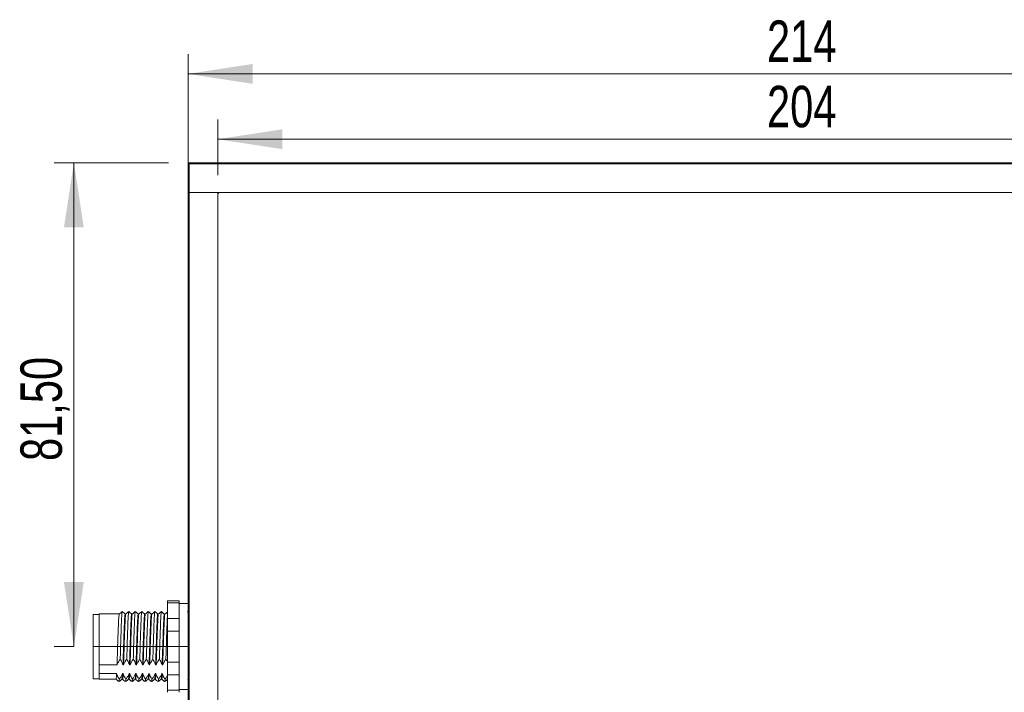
# Model space of a CAD drawing. Header units: millimetres. Extents: x 16 to 406, y 17 to 284.
# Tile 21 of 28: x 306 to 356, y 131 to 166. Entities that reach past the tile are written whole.
import ezdxf

# ---------------------------------------------------------------- set-up
doc = ezdxf.new("R2010")
doc.units = ezdxf.units.MM
doc.linetypes.add('CENTERX2', pattern=[20.32, 12.7, -2.54, 2.54, -2.54])
doc.styles.add('SLDTEXTSTYLE0', font='TXT', dxfattribs={"width": 0.75})
doc.dimstyles.new('SLDDIMSTYLE0', dxfattribs={"dimtxt": 2.116667, "dimasz": 3.302, "dimexe": 0, "dimexo": 0.0625, "dimgap": 0.529167, "dimtad": 1, "dimtoh": 1, "dimlfac": 3.3, "dimrnd": 1e-09, "dimzin": 12, "dimdsep": 46, "dimtxsty": 'SLDTEXTSTYLE0', "dimsah": 1, "dimcen": 0.09, "dimadec": 0, "dimazin": 0, "dimtfac": 1, "dimtofl": 0, "dimtmove": 0, "dimatfit": 3, "dimfxl": 1, "dimtolj": 1, "dimtzin": 12, "dimarcsym": 0})

# ---------------------------------------------------------------- blocks, each defined once
blk = doc.blocks.new('*D99')
at = {"color": 7, "linetype": 'Continuous', "lineweight": 0}
for p, q in [((313.415, 158.284), (307.583, 158.284)), ((308.583, 133.588), (308.583, 158.284)), ((308.567, 133.588), (307.583, 133.588))]:
    blk.add_line(p, q, dxfattribs=at)
for points in [[(308.583, 158.284), (308.075, 154.982), (309.091, 154.982)], [(308.583, 133.588), (309.091, 136.89), (308.075, 136.89)]]:
    blk.add_solid(points, dxfattribs=at)
at = {"color": 7, "linetype": 'Continuous', "lineweight": 0, "insert": (305.855, 143.063), "char_height": 2.1167, "attachment_point": 1, "rotation": 90, "style": 'SLDTEXTSTYLE0'}
blk.add_mtext('81,50', dxfattribs=at)
blk = doc.blocks.new('*D102')
at = {"color": 7, "linetype": 'Continuous', "lineweight": 0}
for p, q in [((315.93, 157.648), (315.93, 160.485)), ((377.749, 157.648), (377.749, 160.485)), ((315.93, 159.485), (377.749, 159.485))]:
    blk.add_line(p, q, dxfattribs=at)
for points in [[(315.93, 159.485), (319.232, 158.977), (319.232, 159.993)], [(377.749, 159.485), (374.447, 159.993), (374.447, 158.977)]]:
    blk.add_solid(points, dxfattribs=at)
at = {"color": 7, "linetype": 'Continuous', "lineweight": 0, "insert": (343.968, 162.213), "char_height": 2.1167, "attachment_point": 1, "style": 'SLDTEXTSTYLE0'}
blk.add_mtext('204', dxfattribs=at)
blk = doc.blocks.new('*D103')
at = {"color": 7, "linetype": 'Continuous', "lineweight": 0}
for p, q in [((314.415, 157.769), (314.415, 163.821)), ((379.264, 159.284), (379.264, 163.821)), ((314.415, 162.821), (379.264, 162.821))]:
    blk.add_line(p, q, dxfattribs=at)
for points in [[(314.415, 162.821), (317.717, 162.313), (317.717, 163.329)], [(379.264, 162.821), (375.962, 163.329), (375.962, 162.313)]]:
    blk.add_solid(points, dxfattribs=at)
at = {"color": 7, "linetype": 'Continuous', "lineweight": 0, "insert": (343.968, 165.549), "char_height": 2.1167, "attachment_point": 1, "style": 'SLDTEXTSTYLE0'}
blk.add_mtext('214', dxfattribs=at)

msp = doc.modelspace()

# ---------------------------------------------------------------- linework, layer by layer
at = {"color": 7, "linetype": 'Continuous', "lineweight": 15}
for p, q in [((314.4153, 158.2845), (314.4759, 158.2239)), ((314.4153, 158.2845), (315.9304, 158.2845)), ((314.4153, 156.7693), (314.4153, 158.2845)), ((315.9304, 158.2239), (314.4759, 158.2239)), ((314.4759, 158.2239), (314.4759, 156.7693)), ((315.9304, 158.2239), (315.9304, 158.2845)), ((315.9304, 158.2845), (377.7486, 158.2845)), ((377.7486, 158.2239), (315.9304, 158.2239)), ((314.4153, 94.9512), (314.4153, 156.7693)), ((314.4153, 156.7693), (314.4759, 156.7693)), ((314.4759, 156.7693), (314.4153, 156.7693)), ((314.4759, 156.7693), (314.4759, 94.9512)), ((315.9304, 156.7693), (314.4759, 156.7693)), ((377.7486, 156.7693), (314.4759, 156.7693)), ((315.9304, 156.7693), (315.9304, 93.4966)), ((315.9304, 95.0724), (315.9304, 156.6481)), ((316.0517, 156.7693), (377.6274, 156.7693)), ((313.3547, 135.8182), (313.3547, 135.9197)), ((313.9607, 135.8182), (313.3547, 135.8182)), ((313.3547, 135.0309), (313.3547, 135.8182)), ((313.9607, 135.9197), (313.9607, 135.8182)), ((313.9607, 135.7105), (313.9607, 135.8182)), ((309.5668, 131.9512), (309.5668, 135.2239)), ((309.8698, 132.6542), (309.8698, 135.2542)), ((313.9607, 135.7105), (313.9607, 135.1386)), ((313.3547, 135.0309), (313.9607, 135.0309)), ((313.3547, 134.3748), (313.3547, 135.0309)), ((313.9607, 135.0309), (313.9607, 135.1386)), ((313.9607, 135.0309), (313.9607, 134.3748)), ((313.9607, 134.3748), (313.3547, 134.3748)), ((313.3547, 132.8002), (313.3547, 134.3748)), ((313.9607, 134.1595), (313.9607, 134.3748)), ((313.9607, 134.1595), (313.9607, 133.0156)), ((313.3547, 132.8002), (313.9607, 132.8002)), ((313.3547, 132.1441), (313.3547, 132.8002)), ((313.9607, 132.8002), (313.9607, 133.0156)), ((313.9607, 132.8002), (313.9607, 132.1441)), ((309.8698, 132.6542), (310.7851, 132.6542)), ((309.8698, 132.6542), (309.8698, 132.4304)), ((309.8698, 132.4304), (309.8698, 132.2067)), ((310.7652, 132.2067), (309.8698, 132.2067)), ((309.8698, 131.9209), (309.8698, 132.2067)), ((311.0985, 132.2067), (311.0682, 132.2067)), ((311.0881, 132.6542), (311.1184, 132.6542)), ((311.4319, 132.2067), (311.4016, 132.2067)), ((311.4214, 132.6542), (311.4517, 132.6542)), ((311.7652, 132.2067), (311.7349, 132.2067)), ((311.7548, 132.6542), (311.7851, 132.6542)), ((312.0985, 132.2067), (312.0682, 132.2067)), ((312.0881, 132.6542), (312.1184, 132.6542)), ((312.4319, 132.2067), (312.4016, 132.2067)), ((312.4214, 132.6542), (312.4517, 132.6542)), ((312.7652, 132.2067), (312.7349, 132.2067)), ((312.7548, 132.6542), (312.7851, 132.6542)), ((313.0985, 132.2067), (313.0682, 132.2067)), ((313.0881, 132.6542), (313.1184, 132.6542)), ((313.9607, 132.1441), (313.3547, 132.1441)), ((313.3547, 131.3569), (313.3547, 132.1441)), ((313.9607, 132.0365), (313.9607, 132.1441)), ((313.9607, 132.0365), (313.9607, 131.4645)), ((313.3547, 131.3569), (313.9607, 131.3569)), ((313.3547, 131.2554), (313.3547, 131.3569)), ((313.9607, 131.3569), (313.9607, 131.4645)), ((313.9607, 131.3569), (313.9607, 131.2554))]:
    msp.add_line(p, q, dxfattribs=at)
at = {"color": 7, "linetype": 'CENTERX2', "lineweight": 0}
msp.add_line((309.5668, 133.5875), (314.4153, 133.5875), dxfattribs=at)
at = {"color": 7, "linetype": 'Continuous', "lineweight": 15}
msp.add_arc((316.0517, 156.6481), 0.1212, 90, 180, dxfattribs=at)
for points in [[(313.9607, 135.9197), (313.3547, 135.9197)], [(314.4153, 135.7845), (313.9607, 135.7845)], [(309.8698, 135.2239), (309.5668, 135.2239)], [(310.9002, 135.2542), (309.8698, 135.2542)], [(311.9001, 135.2542), (311.8698, 135.2542)], [(312.2335, 135.2542), (312.2031, 135.2542)], [(312.5669, 135.2542), (312.5365, 135.2542)], [(313.2334, 135.2542), (313.2032, 135.2542)], [(314.4153, 135.3516), (314.3861, 135.3749)], [(309.5668, 131.9512), (309.8698, 131.9512)], [(309.8698, 131.9209), (310.7335, 131.9209)], [(311.0365, 131.9209), (311.0669, 131.9209)], [(311.7032, 131.9209), (311.7334, 131.9209)], [(312.0364, 131.9209), (312.0668, 131.9209)], [(312.3698, 131.9209), (312.4002, 131.9209)], [(312.7032, 131.9209), (312.7335, 131.9209)], [(314.3989, 131.9214), (314.4153, 131.9082)], [(313.9607, 131.3906), (314.4153, 131.3906)]]:
    msp.add_open_spline(points, degree=1, dxfattribs=at)
for points, knots in [([(310.9002, 135.2391), (310.8985, 135.2432), (310.8919, 135.2598), (310.8796, 135.1471), (310.8639, 134.9084), (310.8495, 134.5514), (310.8335, 134.1177), (310.8183, 133.6402), (310.8026, 133.1268), (310.7912, 132.8202), (310.7851, 132.6542)], [0, 0, 0, 0, 0.0445253, 0.1784783, 0.3125505, 0.4440714, 0.5786208, 0.7117413, 0.8439359, 1, 1, 1, 1]), ([(311.0505, 135.3749), (311.0252, 135.3547), (310.9747, 135.3143), (310.9241, 135.2739), (310.8989, 135.2537)], [0, 0, 0, 0, 0.4999972, 1, 1, 1, 1]), ([(311.0505, 135.3646), (311.0492, 135.3664), (311.043, 135.3754), (311.0311, 135.2612), (311.0154, 135.0043), (311.001, 134.6216), (310.985, 134.1564), (310.9698, 133.6435), (310.958, 133.2293), (310.9508, 133.0043), (310.9487, 132.9398)], [0, 0, 0, 0, 0.0380925, 0.1892364, 0.3405151, 0.4889157, 0.6407324, 0.7909375, 0.9400979, 1, 1, 1, 1]), ([(311.2044, 135.2537), (311.1791, 135.2739), (311.1286, 135.3143), (311.0781, 135.3547), (311.0528, 135.3749)], [0, 0, 0, 0, 0.5000026, 1, 1, 1, 1]), ([(311.2032, 135.2391), (311.2016, 135.2432), (311.1949, 135.2598), (311.1827, 135.1471), (311.167, 134.9084), (311.1525, 134.5514), (311.1365, 134.1177), (311.1213, 133.6402), (311.1057, 133.1268), (311.0943, 132.8202), (311.0881, 132.6542)], [0, 0, 0, 0, 0.0445253, 0.1784783, 0.3125505, 0.4440714, 0.5786208, 0.7117413, 0.8439359, 1, 1, 1, 1]), ([(311.2335, 135.2468), (311.2329, 135.2492), (311.2273, 135.2709), (311.2164, 135.1805), (311.2005, 134.9715), (311.186, 134.6346), (311.1703, 134.2153), (311.1547, 133.7427), (311.1417, 133.3089), (311.1292, 132.9411), (311.122, 132.7498), (311.1184, 132.6542)], [0, 0, 0, 0, 0.0165491, 0.1496872, 0.2841351, 0.415565, 0.5496225, 0.6834416, 0.8149839, 0.9074999, 1, 1, 1, 1]), ([(311.3838, 135.3749), (311.3585, 135.3547), (311.308, 135.3143), (311.2575, 135.2739), (311.2322, 135.2537)], [0, 0, 0, 0, 0.5000018, 1, 1, 1, 1]), ([(311.3838, 135.3728), (311.3836, 135.3733), (311.3784, 135.3856), (311.3679, 135.2982), (311.352, 135.0717), (311.3375, 134.7109), (311.3218, 134.2608), (311.3062, 133.7547), (311.2936, 133.3006), (311.2852, 133.0397), (311.282, 132.9398)], [0, 0, 0, 0, 0.00656582, 0.15686307, 0.30863835, 0.45700761, 0.60834261, 0.7594081, 0.90790437, 1, 1, 1, 1]), ([(311.5377, 135.2537), (311.5125, 135.2739), (311.4619, 135.3143), (311.4114, 135.3547), (311.3861, 135.3749)], [0, 0, 0, 0, 0.4999981, 1, 1, 1, 1]), ([(311.5365, 135.2468), (311.5359, 135.2492), (311.5303, 135.2709), (311.5195, 135.1805), (311.5035, 134.9715), (311.4891, 134.6346), (311.4733, 134.2153), (311.4577, 133.7427), (311.4447, 133.3089), (311.4322, 132.9411), (311.425, 132.7498), (311.4214, 132.6542)], [0, 0, 0, 0, 0.0165491, 0.1496872, 0.2841351, 0.415565, 0.5496225, 0.6834416, 0.8149839, 0.9074999, 1, 1, 1, 1]), ([(311.5655, 135.2442), (311.5614, 135.2357), (311.5523, 135.2167), (311.5371, 135.0241), (311.5225, 134.7153), (311.5071, 134.31), (311.4912, 133.8458), (311.4777, 133.3942), (311.4642, 132.9873), (311.4559, 132.7653), (311.4517, 132.6542)], [0, 0, 0, 0, 0.1112306, 0.2473867, 0.3807118, 0.5156008, 0.651454, 0.7843245, 0.891981, 1, 1, 1, 1]), ([(311.7171, 135.3749), (311.6919, 135.3547), (311.6413, 135.3143), (311.5908, 135.2739), (311.5655, 135.2537)], [0, 0, 0, 0, 0.4999972, 1, 1, 1, 1]), ([(311.717, 135.3648), (311.7129, 135.3557), (311.7038, 135.3353), (311.6886, 135.1286), (311.674, 134.7973), (311.6586, 134.3623), (311.6427, 133.8654), (311.6291, 133.373), (311.6197, 133.0753), (311.6153, 132.9398)], [0, 0, 0, 0, 0.1244815, 0.2764958, 0.4253502, 0.5759502, 0.7276265, 0.8759734, 1, 1, 1, 1]), ([(311.8711, 135.2537), (311.8458, 135.2739), (311.7953, 135.3143), (311.7447, 135.3547), (311.7195, 135.3749)], [0, 0, 0, 0, 0.5000026, 1, 1, 1, 1]), ([(311.8698, 135.249), (311.8653, 135.24), (311.8558, 135.221), (311.8401, 135.0245), (311.8255, 134.7152), (311.8101, 134.31), (311.7942, 133.8458), (311.7808, 133.3942), (311.7672, 132.9873), (311.7589, 132.7653), (311.7548, 132.6542)], [0, 0, 0, 0, 0.1211867, 0.2558175, 0.3876491, 0.521027, 0.6553584, 0.7867404, 0.8931911, 1, 1, 1, 1]), ([(311.8988, 135.2378), (311.8958, 135.2366), (311.8878, 135.2335), (311.8738, 135.0745), (311.8588, 134.7906), (311.8438, 134.402), (311.8277, 133.9479), (311.8137, 133.4803), (311.7992, 133.0337), (311.7898, 132.781), (311.7851, 132.6542)], [0, 0, 0, 0, 0.0822045, 0.218342, 0.3525572, 0.4865717, 0.622743, 0.7559431, 0.8774948, 1, 1, 1, 1]), ([(312.0505, 135.3749), (312.0252, 135.3547), (311.9747, 135.3143), (311.9241, 135.2739), (311.8989, 135.2537)], [0, 0, 0, 0, 0.5000018, 1, 1, 1, 1]), ([(312.0504, 135.3579), (312.0474, 135.3566), (312.0394, 135.3534), (312.0253, 135.1827), (312.0103, 134.8781), (311.9953, 134.461), (311.9793, 133.975), (311.9646, 133.4463), (311.9541, 133.1112), (311.9487, 132.9398)], [0, 0, 0, 0, 0.09227, 0.2442452, 0.3940751, 0.5436811, 0.695694, 0.8443907, 1, 1, 1, 1]), ([(312.2044, 135.2537), (312.1791, 135.2739), (312.1286, 135.3143), (312.0781, 135.3547), (312.0528, 135.3749)], [0, 0, 0, 0, 0.4999981, 1, 1, 1, 1]), ([(312.2031, 135.2401), (312.1997, 135.2392), (312.1913, 135.237), (312.1768, 135.0751), (312.1618, 134.7904), (312.1469, 134.402), (312.1308, 133.9479), (312.1167, 133.4803), (312.1023, 133.0337), (312.0928, 132.781), (312.0881, 132.6542)], [0, 0, 0, 0, 0.0927044, 0.2272845, 0.3599641, 0.4924455, 0.6270589, 0.7587352, 0.8788963, 1, 1, 1, 1]), ([(312.2322, 135.2375), (312.2302, 135.2399), (312.2233, 135.2485), (312.2106, 135.1189), (312.1951, 134.8616), (312.1805, 134.4909), (312.1644, 134.0487), (312.1496, 133.5667), (312.1345, 133.087), (312.1236, 132.7911), (312.1185, 132.6557), (312.1184, 132.6542)], [0, 0, 0, 0, 0.0533482, 0.1892114, 0.3243504, 0.4576509, 0.5938842, 0.7278516, 0.8622136, 0.9983795, 1, 1, 1, 1]), ([(312.3838, 135.3749), (312.3585, 135.3547), (312.308, 135.3143), (312.2575, 135.2739), (312.2322, 135.2537)], [0, 0, 0, 0, 0.4999972, 1, 1, 1, 1]), ([(312.3838, 135.3575), (312.3818, 135.3601), (312.3749, 135.3695), (312.3621, 135.2303), (312.3466, 134.9543), (312.332, 134.5564), (312.3159, 134.0829), (312.2999, 133.5205), (312.2884, 133.1471), (312.282, 132.9398)], [0, 0, 0, 0, 0.06029395, 0.21195478, 0.36280757, 0.51160858, 0.66368239, 0.81322763, 1, 1, 1, 1]), ([(312.5377, 135.2537), (312.5125, 135.2739), (312.4619, 135.3143), (312.4114, 135.3547), (312.3861, 135.3749)], [0, 0, 0, 0, 0.5000026, 1, 1, 1, 1]), ([(312.5365, 135.2374), (312.5341, 135.2407), (312.5268, 135.251), (312.5136, 135.1196), (312.4981, 134.8614), (312.4836, 134.4909), (312.4675, 134.0487), (312.4526, 133.5667), (312.4375, 133.087), (312.4267, 132.7911), (312.4215, 132.6557), (312.4214, 132.6542)], [0, 0, 0, 0, 0.064293, 0.1985854, 0.332162, 0.4639213, 0.5985796, 0.7309981, 0.8638066, 0.9983982, 1, 1, 1, 1]), ([(312.5655, 135.2434), (312.5646, 135.2459), (312.5587, 135.2618), (312.5473, 135.1568), (312.5315, 134.9281), (312.5171, 134.5767), (312.5012, 134.1474), (312.4858, 133.6702), (312.4712, 133.1871), (312.4592, 132.8505), (312.4529, 132.6846), (312.4517, 132.6542)], [0, 0, 0, 0, 0.0247247, 0.1600187, 0.2957956, 0.4287768, 0.5647732, 0.6996843, 0.8331774, 0.9694432, 1, 1, 1, 1]), ([(312.7171, 135.3749), (312.6919, 135.3547), (312.6413, 135.3143), (312.5908, 135.2739), (312.5655, 135.2537)], [0, 0, 0, 0, 0.5000063, 1, 1, 1, 1]), ([(312.7172, 135.3637), (312.7162, 135.3664), (312.7103, 135.3837), (312.6989, 135.271), (312.6831, 135.0256), (312.6686, 134.6486), (312.6527, 134.188), (312.6387, 133.7229), (312.6268, 133.2984), (312.6192, 133.0602), (312.6153, 132.9398)], [0, 0, 0, 0, 0.0285502, 0.1794513, 0.330891, 0.4792132, 0.6308975, 0.7813717, 0.8894716, 1, 1, 1, 1]), ([(312.8711, 135.2537), (312.8458, 135.2739), (312.7953, 135.3143), (312.7447, 135.3547), (312.7195, 135.3749)], [0, 0, 0, 0, 0.4999981, 1, 1, 1, 1]), ([(312.8699, 135.2408), (312.8685, 135.2447), (312.8622, 135.2632), (312.8504, 135.1578), (312.8346, 134.9279), (312.8202, 134.5767), (312.8042, 134.1474), (312.7889, 133.6702), (312.7742, 133.1871), (312.7623, 132.8505), (312.7559, 132.6846), (312.7548, 132.6542)], [0, 0, 0, 0, 0.0360832, 0.1698015, 0.3039971, 0.4354296, 0.5698421, 0.7031819, 0.8351203, 0.9697991, 1, 1, 1, 1]), ([(312.8989, 135.2524), (312.894, 135.2363), (312.884, 135.2038), (312.8681, 134.9853), (312.8536, 134.6599), (312.838, 134.2438), (312.8223, 133.7737), (312.8078, 133.2888), (312.7948, 132.9113), (312.7873, 132.7142), (312.7851, 132.6542)], [0, 0, 0, 0, 0.1316185, 0.2676626, 0.4006481, 0.5360349, 0.6715423, 0.804471, 0.9404606, 1, 1, 1, 1]), ([(313.0505, 135.3749), (313.0252, 135.3547), (312.9747, 135.3143), (312.9241, 135.2739), (312.8989, 135.2537)], [0, 0, 0, 0, 0.4999972, 1, 1, 1, 1]), ([(313.0529, 135.366), (313.0522, 135.3694), (313.0464, 135.3969), (313.0357, 135.3069), (313.0196, 135.0911), (313.0052, 134.7368), (312.9895, 134.2917), (312.9746, 133.8154), (312.9618, 133.3517), (312.9531, 133.0781), (312.9487, 132.9398)], [0, 0, 0, 0, 0.0207784, 0.1672308, 0.3155174, 0.4604712, 0.6080416, 0.7557436, 0.8765437, 1, 1, 1, 1]), ([(313.2044, 135.2537), (313.1791, 135.2739), (313.1286, 135.3143), (313.0781, 135.3547), (313.0528, 135.3749)], [0, 0, 0, 0, 0.5000026, 1, 1, 1, 1]), ([(313.2032, 135.2502), (313.2029, 135.2515), (313.1976, 135.274), (313.1872, 135.1891), (313.1711, 134.9895), (313.1567, 134.6588), (313.141, 134.2441), (313.1253, 133.7736), (313.1109, 133.2888), (313.0978, 132.9113), (313.0904, 132.7142), (313.0881, 132.6542)], [0, 0, 0, 0, 0.0082521, 0.1411397, 0.2756922, 0.4072195, 0.5411219, 0.6751436, 0.8066148, 0.9411134, 1, 1, 1, 1]), ([(313.2321, 135.2416), (313.2284, 135.2357), (313.2196, 135.222), (313.2048, 135.0399), (313.19, 134.7383), (313.1748, 134.3379), (313.1588, 133.8766), (313.1444, 133.3917), (313.1304, 132.9733), (313.1218, 132.7445), (313.1184, 132.6542)], [0, 0, 0, 0, 0.10251736, 0.23870402, 0.3722607, 0.50692061, 0.64290512, 0.77583726, 0.91142703, 1, 1, 1, 1]), ([(313.3547, 135.3516), (313.3391, 135.3392), (313.2983, 135.3065), (313.2575, 135.2739), (313.2322, 135.2537)], [0, 0, 0, 0, 0.38112865, 1, 1, 1, 1]), ([(313.3547, 135.0882), (313.3503, 135.0001), (313.3409, 134.8117), (313.3263, 134.3905), (313.3106, 133.9084), (313.2967, 133.4054), (313.287, 133.0959), (313.282, 132.9398)], [0, 0, 0, 0, 0.1841547, 0.3941325, 0.6061755, 0.8012673, 1, 1, 1, 1]), ([(310.7851, 132.6542), (310.8066, 132.703), (310.839, 132.7765), (310.8984, 132.8706), (310.9319, 132.9167), (310.9487, 132.9398)], [0, 0, 0, 0, 0.4964607, 0.7479027, 1, 1, 1, 1]), ([(310.9487, 132.9398), (310.9626, 132.9183), (310.9992, 132.8618), (311.0496, 132.7671), (311.0752, 132.6919), (311.0881, 132.6542)], [0, 0, 0, 0, 0.2340908, 0.6153353, 1, 1, 1, 1]), ([(311.1184, 132.6542), (311.1399, 132.703), (311.1723, 132.7765), (311.2317, 132.8706), (311.2652, 132.9167), (311.282, 132.9398)], [0, 0, 0, 0, 0.4964609, 0.747905, 1, 1, 1, 1]), ([(311.282, 132.9398), (311.2959, 132.9183), (311.3325, 132.8618), (311.383, 132.7671), (311.4086, 132.6919), (311.4214, 132.6542)], [0, 0, 0, 0, 0.2340904, 0.6153345, 1, 1, 1, 1]), ([(311.4517, 132.6542), (311.4732, 132.703), (311.5056, 132.7765), (311.5651, 132.8706), (311.5986, 132.9167), (311.6153, 132.9398)], [0, 0, 0, 0, 0.4964607, 0.7479027, 1, 1, 1, 1]), ([(311.6153, 132.9398), (311.6293, 132.9183), (311.6659, 132.8618), (311.7163, 132.7671), (311.7419, 132.6919), (311.7548, 132.6542)], [0, 0, 0, 0, 0.2340908, 0.6153353, 1, 1, 1, 1]), ([(311.7851, 132.6542), (311.8066, 132.703), (311.839, 132.7765), (311.8984, 132.8706), (311.9319, 132.9167), (311.9487, 132.9398)], [0, 0, 0, 0, 0.4964609, 0.747905, 1, 1, 1, 1]), ([(311.9487, 132.9398), (311.9626, 132.9183), (311.9992, 132.8618), (312.0496, 132.7671), (312.0752, 132.6919), (312.0881, 132.6542)], [0, 0, 0, 0, 0.2340904, 0.6153345, 1, 1, 1, 1]), ([(312.1184, 132.6542), (312.1399, 132.703), (312.1723, 132.7765), (312.2317, 132.8706), (312.2652, 132.9167), (312.282, 132.9398)], [0, 0, 0, 0, 0.4964607, 0.7479027, 1, 1, 1, 1]), ([(312.282, 132.9398), (312.2959, 132.9183), (312.3325, 132.8618), (312.383, 132.7671), (312.4086, 132.6919), (312.4214, 132.6542)], [0, 0, 0, 0, 0.2340908, 0.6153353, 1, 1, 1, 1]), ([(312.4517, 132.6542), (312.4732, 132.703), (312.5056, 132.7765), (312.5651, 132.8706), (312.5986, 132.9167), (312.6153, 132.9398)], [0, 0, 0, 0, 0.4964609, 0.747905, 1, 1, 1, 1]), ([(312.6153, 132.9398), (312.6293, 132.9183), (312.6659, 132.8618), (312.7163, 132.7671), (312.7419, 132.6919), (312.7548, 132.6542)], [0, 0, 0, 0, 0.2340904, 0.6153345, 1, 1, 1, 1]), ([(312.7851, 132.6542), (312.8066, 132.703), (312.839, 132.7765), (312.8984, 132.8706), (312.9319, 132.9167), (312.9487, 132.9398)], [0, 0, 0, 0, 0.4964607, 0.7479027, 1, 1, 1, 1]), ([(312.9487, 132.9398), (312.9626, 132.9183), (312.9992, 132.8618), (313.0496, 132.7671), (313.0752, 132.6919), (313.0881, 132.6542)], [0, 0, 0, 0, 0.2340908, 0.6153353, 1, 1, 1, 1]), ([(313.1184, 132.6542), (313.1399, 132.703), (313.1723, 132.7765), (313.2317, 132.8706), (313.2652, 132.9167), (313.282, 132.9398)], [0, 0, 0, 0, 0.4964609, 0.747905, 1, 1, 1, 1]), ([(313.282, 132.9398), (313.2962, 132.9184), (313.3234, 132.8774), (313.3446, 132.8348), (313.3547, 132.8144)], [0, 0, 0, 0, 0.52294427, 1, 1, 1, 1]), ([(310.7652, 132.2067), (310.7613, 132.1459), (310.7534, 132.0245), (310.7426, 131.9288), (310.7362, 131.9349), (310.7335, 131.9375)], [0, 0, 0, 0, 0.36789487, 0.73511523, 1, 1, 1, 1]), ([(310.9046, 131.9211), (310.8907, 131.9426), (310.8541, 131.999), (310.8037, 132.0937), (310.7781, 132.169), (310.7652, 132.2067)], [0, 0, 0, 0, 0.2340911, 0.6153353, 1, 1, 1, 1]), ([(311.0682, 132.2067), (311.0467, 132.1579), (311.0143, 132.0843), (310.9549, 131.9903), (310.9214, 131.9442), (310.9046, 131.9211)], [0, 0, 0, 0, 0.4964609, 0.7479036, 1, 1, 1, 1]), ([(311.0682, 132.2067), (311.0643, 132.1459), (311.0564, 132.0245), (311.0456, 131.9288), (311.0392, 131.9349), (311.0365, 131.9375)], [0, 0, 0, 0, 0.3678948, 0.7351152, 1, 1, 1, 1]), ([(311.0985, 132.2067), (311.0917, 132.1039), (311.0808, 131.9407), (311.0706, 131.935), (311.0669, 131.9329)], [0, 0, 0, 0, 0.6306582, 1, 1, 1, 1]), ([(311.238, 131.9211), (311.224, 131.9426), (311.1874, 131.999), (311.137, 132.0937), (311.1114, 132.169), (311.0985, 132.2067)], [0, 0, 0, 0, 0.2340907, 0.6153344, 1, 1, 1, 1]), ([(311.4016, 132.2067), (311.3801, 132.1579), (311.3477, 132.0843), (311.2882, 131.9903), (311.2547, 131.9442), (311.238, 131.9211)], [0, 0, 0, 0, 0.496461, 0.7479059, 1, 1, 1, 1]), ([(311.4016, 132.2067), (311.3947, 132.103), (311.3843, 131.9451), (311.3745, 131.9383), (311.3711, 131.9359)], [0, 0, 0, 0, 0.6571817, 1, 1, 1, 1]), ([(311.4319, 132.2067), (311.4262, 132.1255), (311.4152, 131.9698), (311.4046, 131.8974), (311.3992, 131.9238), (311.3989, 131.9253)], [0, 0, 0, 0, 0.5068304, 0.9709851, 1, 1, 1, 1]), ([(311.5713, 131.9211), (311.5574, 131.9426), (311.5208, 131.999), (311.4703, 132.0937), (311.4447, 132.169), (311.4319, 132.2067)], [0, 0, 0, 0, 0.2340911, 0.6153353, 1, 1, 1, 1]), ([(311.7349, 132.2067), (311.7134, 132.1579), (311.681, 132.0843), (311.6216, 131.9903), (311.5881, 131.9442), (311.5713, 131.9211)], [0, 0, 0, 0, 0.4964609, 0.7479036, 1, 1, 1, 1]), ([(311.7349, 132.2067), (311.7292, 132.1196), (311.7188, 131.9607), (311.7089, 131.9379), (311.7044, 131.9276)], [0, 0, 0, 0, 0.54875576, 1, 1, 1, 1]), ([(311.7652, 132.2067), (311.7607, 132.1386), (311.7509, 131.9924), (311.7398, 131.9066), (311.7335, 131.9299), (311.7321, 131.9348)], [0, 0, 0, 0, 0.406537, 0.8732329, 1, 1, 1, 1]), ([(311.9046, 131.9211), (311.8907, 131.9426), (311.8541, 131.999), (311.8037, 132.0937), (311.7781, 132.169), (311.7652, 132.2067)], [0, 0, 0, 0, 0.2340907, 0.6153344, 1, 1, 1, 1]), ([(312.0682, 132.2067), (312.0467, 132.1579), (312.0143, 132.0843), (311.9549, 131.9903), (311.9214, 131.9442), (311.9046, 131.9211)], [0, 0, 0, 0, 0.496461, 0.7479059, 1, 1, 1, 1]), ([(312.0682, 132.2067), (312.0637, 132.1389), (312.0539, 131.9932), (312.0433, 131.9075), (312.0374, 131.928), (312.0364, 131.9312)], [0, 0, 0, 0, 0.4233341, 0.9093128, 1, 1, 1, 1]), ([(312.0985, 132.2067), (312.0951, 132.1536), (312.0865, 132.0192), (312.0757, 131.9192), (312.0687, 131.9331), (312.0668, 131.9371)], [0, 0, 0, 0, 0.3189199, 0.8071317, 1, 1, 1, 1]), ([(312.238, 131.9211), (312.224, 131.9426), (312.1874, 131.999), (312.137, 132.0937), (312.1114, 132.169), (312.0985, 132.2067)], [0, 0, 0, 0, 0.2340911, 0.6153353, 1, 1, 1, 1]), ([(312.4016, 132.2067), (312.3801, 132.1579), (312.3477, 132.0843), (312.2882, 131.9903), (312.2547, 131.9442), (312.238, 131.9211)], [0, 0, 0, 0, 0.4964609, 0.7479036, 1, 1, 1, 1]), ([(312.4016, 132.2067), (312.3982, 132.1536), (312.3896, 132.0192), (312.3787, 131.9192), (312.3718, 131.9331), (312.3698, 131.9371)], [0, 0, 0, 0, 0.3189198, 0.8071317, 1, 1, 1, 1]), ([(312.4319, 132.2067), (312.4296, 132.1698), (312.4221, 132.0483), (312.4111, 131.9325), (312.4032, 131.9356), (312.4002, 131.9368)], [0, 0, 0, 0, 0.2143573, 0.7039568, 1, 1, 1, 1]), ([(312.5713, 131.9211), (312.5574, 131.9426), (312.5208, 131.999), (312.4703, 132.0937), (312.4447, 132.169), (312.4319, 132.2067)], [0, 0, 0, 0, 0.2340907, 0.6153344, 1, 1, 1, 1]), ([(312.7349, 132.2067), (312.7134, 132.1579), (312.681, 132.0843), (312.6216, 131.9903), (312.5881, 131.9442), (312.5713, 131.9211)], [0, 0, 0, 0, 0.496461, 0.7479059, 1, 1, 1, 1]), ([(312.7349, 132.2067), (312.7326, 132.1698), (312.7252, 132.0486), (312.7146, 131.9354), (312.707, 131.9374), (312.7044, 131.9381)], [0, 0, 0, 0, 0.22345, 0.7338175, 1, 1, 1, 1]), ([(312.7652, 132.2067), (312.764, 132.1871), (312.7577, 132.0802), (312.7467, 131.9474), (312.7376, 131.9356), (312.7335, 131.9303)], [0, 0, 0, 0, 0.1099384, 0.6002024, 1, 1, 1, 1]), ([(312.9046, 131.9211), (312.8907, 131.9426), (312.8541, 131.999), (312.8037, 132.0937), (312.7781, 132.169), (312.7652, 132.2067)], [0, 0, 0, 0, 0.2340911, 0.6153353, 1, 1, 1, 1]), ([(313.0682, 132.2067), (313.0467, 132.1579), (313.0143, 132.0843), (312.9549, 131.9903), (312.9214, 131.9442), (312.9046, 131.9211)], [0, 0, 0, 0, 0.4964609, 0.7479036, 1, 1, 1, 1]), ([(313.0682, 132.2067), (313.0671, 132.1872), (313.0607, 132.0803), (313.0501, 131.9512), (313.0415, 131.9392), (313.0378, 131.9341)], [0, 0, 0, 0, 0.1145235, 0.62523476, 1, 1, 1, 1]), ([(313.0985, 132.2067), (313.0985, 132.2057), (313.0933, 132.1144), (313.0825, 131.9824), (313.0718, 131.8999), (313.0661, 131.9259), (313.0655, 131.9288)], [0, 0, 0, 0, 0.0056074, 0.4768045, 0.9417595, 1, 1, 1, 1]), ([(313.238, 131.9211), (313.224, 131.9426), (313.1874, 131.999), (313.137, 132.0937), (313.1114, 132.169), (313.0985, 132.2067)], [0, 0, 0, 0, 0.2340907, 0.6153344, 1, 1, 1, 1]), ([(310.7333, 131.9209), (310.7586, 131.9007), (310.8091, 131.8603), (310.8596, 131.8199), (310.8849, 131.7996)], [0, 0, 0, 0, 0.5000041, 1, 1, 1, 1]), ([(310.9046, 131.9211), (310.9007, 131.8791), (310.894, 131.8057), (310.8876, 131.8139), (310.8849, 131.8175)], [0, 0, 0, 0, 0.5727885, 1, 1, 1, 1]), ([(310.8867, 131.8007), (310.912, 131.8209), (310.9625, 131.8613), (311.013, 131.9017), (311.0383, 131.9219)], [0, 0, 0, 0, 0.4999998, 1, 1, 1, 1]), ([(311.0655, 131.9214), (311.0908, 131.9012), (311.1413, 131.8608), (311.1919, 131.8203), (311.2171, 131.8001)], [0, 0, 0, 0, 0.4999928, 1, 1, 1, 1]), ([(311.2195, 131.8001), (311.2447, 131.8203), (311.2953, 131.8607), (311.3458, 131.9011), (311.3711, 131.9214)], [0, 0, 0, 0, 0.49999735, 1, 1, 1, 1]), ([(311.238, 131.9211), (311.2352, 131.8906), (311.2289, 131.8209), (311.2229, 131.8176), (311.2196, 131.8157)], [0, 0, 0, 0, 0.4366407, 1, 1, 1, 1]), ([(311.3989, 131.9214), (311.4241, 131.9012), (311.4747, 131.8608), (311.5252, 131.8203), (311.5505, 131.8001)], [0, 0, 0, 0, 0.4999973, 1, 1, 1, 1]), ([(311.5528, 131.8001), (311.5781, 131.8203), (311.6286, 131.8607), (311.6791, 131.9011), (311.7044, 131.9214)], [0, 0, 0, 0, 0.5000064, 1, 1, 1, 1]), ([(311.5713, 131.9211), (311.5697, 131.9027), (311.5634, 131.8316), (311.5573, 131.8173), (311.5529, 131.8067)], [0, 0, 0, 0, 0.2587409, 1, 1, 1, 1]), ([(311.7322, 131.9214), (311.7575, 131.9012), (311.808, 131.8608), (311.8585, 131.8203), (311.8838, 131.8001)], [0, 0, 0, 0, 0.4999928, 1, 1, 1, 1]), ([(311.9046, 131.9211), (311.9041, 131.9153), (311.8984, 131.8492), (311.8914, 131.7838), (311.885, 131.8091), (311.8837, 131.8145)], [0, 0, 0, 0, 0.0706157, 0.8029701, 1, 1, 1, 1]), ([(311.8861, 131.8001), (311.9114, 131.8203), (311.9619, 131.8607), (312.0125, 131.9011), (312.0377, 131.9214)], [0, 0, 0, 0, 0.49999735, 1, 1, 1, 1]), ([(312.0655, 131.9214), (312.0908, 131.9012), (312.1413, 131.8608), (312.1919, 131.8203), (312.2171, 131.8001)], [0, 0, 0, 0, 0.4999973, 1, 1, 1, 1]), ([(312.2195, 131.8001), (312.2447, 131.8203), (312.2953, 131.8607), (312.3458, 131.9011), (312.3711, 131.9214)], [0, 0, 0, 0, 0.5000064, 1, 1, 1, 1]), ([(312.238, 131.9211), (312.233, 131.8664), (312.2267, 131.7967), (312.2207, 131.8101), (312.2195, 131.813)], [0, 0, 0, 0, 0.7841617, 1, 1, 1, 1]), ([(312.3989, 131.9214), (312.4241, 131.9012), (312.4747, 131.8608), (312.5252, 131.8203), (312.5505, 131.8001)], [0, 0, 0, 0, 0.4999928, 1, 1, 1, 1]), ([(312.5528, 131.8001), (312.5781, 131.8203), (312.6286, 131.8607), (312.6791, 131.9011), (312.7044, 131.9214)], [0, 0, 0, 0, 0.49999735, 1, 1, 1, 1]), ([(312.5713, 131.9211), (312.5669, 131.8736), (312.5606, 131.8055), (312.5546, 131.8109), (312.5528, 131.8125)], [0, 0, 0, 0, 0.6965806, 1, 1, 1, 1]), ([(312.7322, 131.9214), (312.7575, 131.9012), (312.808, 131.8608), (312.8585, 131.8203), (312.8838, 131.8001)], [0, 0, 0, 0, 0.4999973, 1, 1, 1, 1]), ([(312.8861, 131.8001), (312.9114, 131.8203), (312.9619, 131.8607), (313.0125, 131.9011), (313.0377, 131.9214)], [0, 0, 0, 0, 0.5000064, 1, 1, 1, 1]), ([(312.9046, 131.9211), (312.9008, 131.8802), (312.8944, 131.8131), (312.8885, 131.8099), (312.8862, 131.8087)], [0, 0, 0, 0, 0.6085601, 1, 1, 1, 1]), ([(313.0655, 131.9214), (313.0908, 131.9012), (313.1413, 131.8608), (313.1919, 131.8203), (313.2171, 131.8001)], [0, 0, 0, 0, 0.4999928, 1, 1, 1, 1]), ([(313.238, 131.9211), (313.2316, 131.8496), (313.2246, 131.771), (313.2177, 131.805), (313.2171, 131.8081)], [0, 0, 0, 0, 0.9097749, 1, 1, 1, 1]), ([(313.2195, 131.8001), (313.2447, 131.8203), (313.2898, 131.8564), (313.3349, 131.8924), (313.3547, 131.9082)], [0, 0, 0, 0, 0.5605832, 1, 1, 1, 1]), ([(313.3547, 132.1093), (313.3474, 132.0933), (313.3289, 132.0527), (313.2879, 131.9903), (313.2546, 131.9442), (313.238, 131.9211)], [0, 0, 0, 0, 0.24466422, 0.62184515, 1, 1, 1, 1])]:
    msp.add_open_spline(points, degree=3, knots=knots, dxfattribs=at)

# ---------------------------------------------------------------- dimensions: what is measured, and where the dimension line sits
at = {"color": 7, "linetype": 'Continuous', "lineweight": 0}
for base, p1, p2, picture, middle in [((379.2638, 162.8206), (314.4153, 156.7693), (379.2638, 158.2845), '*D103', (346.3108, 162.8206)), ((377.7486, 159.4848), (315.9304, 156.6481), (377.7486, 156.6481), '*D102', (346.3108, 159.4848))]:
    dim = msp.add_linear_dim(base=base, p1=p1, p2=p2, dimstyle='SLDDIMSTYLE0', dxfattribs=at)
    dim.commit()
    dim.dimension.update_dxf_attribs({"geometry": picture, "text_midpoint": middle, "dimtype": 160})
dim = msp.add_linear_dim(base=(308.5831, 158.2845), p1=(309.5668, 133.5875), p2=(314.4153, 158.2845), angle=90, dimstyle='SLDDIMSTYLE0', dxfattribs=at)
dim.commit()
dim.dimension.update_dxf_attribs({"geometry": '*D99', "text_midpoint": (308.5831, 146.5774), "dimtype": 160})

doc.saveas('drawing.dxf')
